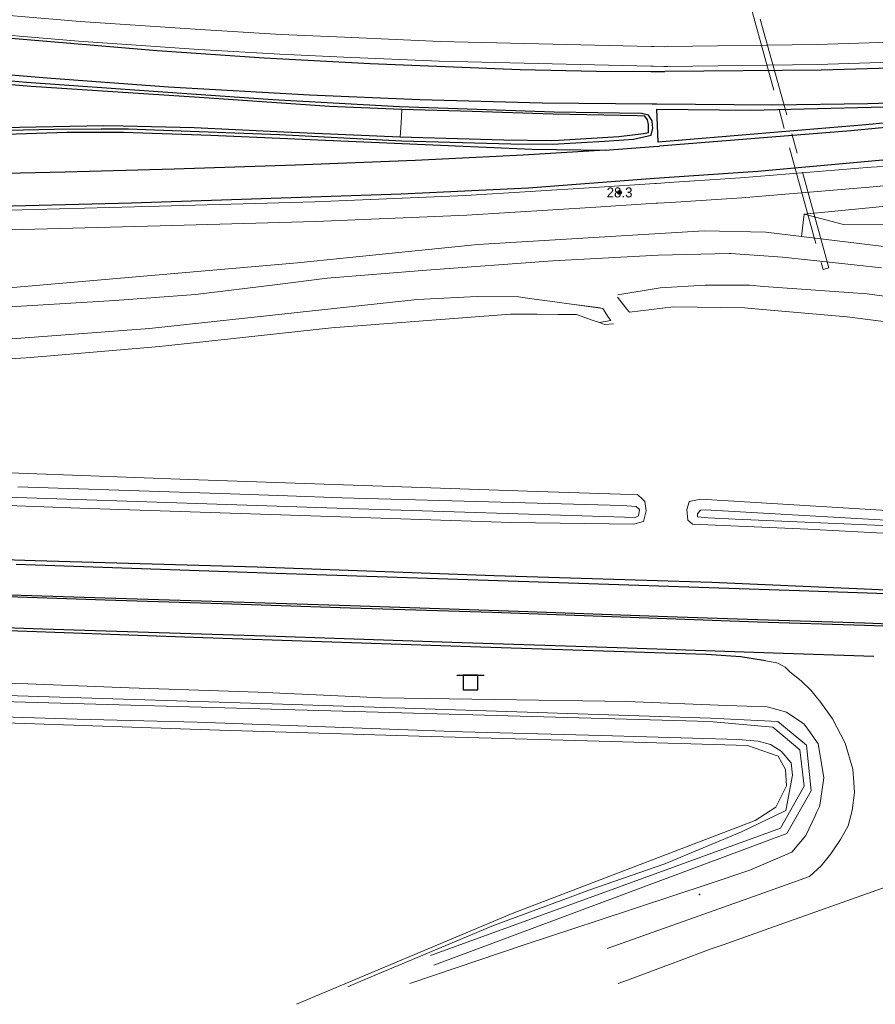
# Model space of a CAD drawing. Header units: metres. Extents: x 169249 to 194689, y 406250 to 412203.
# Tile 85 of 256: x 172910 to 172996, y 406381 to 406480. Entities that reach past the tile are written whole.
import ezdxf
from ezdxf.enums import TextEntityAlignment as Align

# ---------------------------------------------------------------- set-up
doc = ezdxf.new("R2010")
doc.units = ezdxf.units.M
doc.linetypes.add('BGT_NLCS_N264$0$AM-AS', pattern=[16, 10, -2, 2, -2])
doc.layers.get('0').update_dxf_attribs({"linetype": 'CONTINUOUS'})
for name, color, linetype, lineweight in [('BGT_NLCS_N264$0$B-WE-AM-AS_KUNSTWERK_DUIKER-GV', 252, 'BGT_NLCS_N264$0$AM-AS', 18), ('BGT_NLCS_N264$0$B-WE-GW-TALUD_TEEN-G', 252, 'CONTINUOUS', 18), ('BGT_NLCS_N264$0$B-WE-GW-WATERGANG_INSTEEK-G', 252, 'CONTINUOUS', 18), ('BGT_NLCS_N264$0$B-WE-GW-WATERGANG_SLOOT_BODEM-G', 252, 'CONTINUOUS', 18), ('BGT_NLCS_N264$0$B-WE-GW-WATERGANG_WATERLIJN-G', 252, 'CONTINUOUS', 18), ('BGT_NLCS_N264$0$B-WE-IE-TERREINAFSCHEIDING_KUNSTMATIG_HEKWERK-G', 252, 'BGT_NLCS_N264$0$IE-TERREINAFSCHEIDING-KUNSTMATIG', 18), ('BGT_NLCS_N264$0$B-WE-KW-KUNSTWERK_DUIKER-G', 252, 'CONTINUOUS', 18), ('BGT_NLCS_N264$0$B-WE-OG-TOPOGRAFIE_WATER-GV', 252, 'CONTINUOUS', 18), ('BGT_NLCS_N264$0$B-WE-OG-TOPOGRAFIE_WEG_BERM-GV', 252, 'CONTINUOUS', 18), ('BGT_NLCS_N264$0$B-WE-OG-TOPOGRAFIE_WEG_VERHARD-G', 252, 'CONTINUOUS', 18), ('BGT_NLCS_N264$0$B-WE-VW-VERKEERSTEKEN_BORD-S', 252, 'CONTINUOUS', 25), ('X-XX-AL-REFERENTIE-G', 7, 'CONTINUOUS', 18)]:
    doc.layers.add(name, color=color, linetype=linetype, lineweight=lineweight)
for name, color, linetype in [('BGT_NLCS_N264$0$B-WE-IE-MEUBILAIR_WEGMEUBILAIR-S', 252, 'CONTINUOUS'), ('BGT_NLCS_N264$0$B-WE-OG-TOPOGRAFIE_WEG_RIJWEG-G', 252, 'CONTINUOUS'), ('BGT_NLCS_N264$0$B-WE-OG-TOPOGRAFIE_WEG_VERKEERSEILAND-GV', 252, 'CONTINUOUS'), ('BGT_NLCS_N264$0$B-WE-VW-MARKERING-G', 252, 'CONTINUOUS'), ('BGT_NLCS_N264$0$Label_Puntobject', 252, 'CONTINUOUS')]:
    doc.layers.add(name, color=color, linetype=linetype)
doc.styles.add('BGT_NLCS_N264$0$STANDARD', font='txt')
doc.linetypes.add('BGT_NLCS_N264$0$IE-TERREINAFSCHEIDING-KUNSTMATIG', pattern='A,4,[82,NLCS.SHX,S=0.75,R=90,X=0,Y=0],4,-2', length=10)

# ---------------------------------------------------------------- blocks, each defined once
blk = doc.blocks.new('BGT_NLCS_N264$0$SVW-VERKEERSTEKEN_BORD_ANWB-SO')
blk.add_line((-1.375, 0), (1.375, 0))
at = {"flags": 128}
blk.add_lwpolyline([(-0.75, 0), (-0.75, -1.5), (0.75, -1.5), (0.75, 0)], close=True, dxfattribs=at)
blk = doc.blocks.new('BGT_NLCS_N264$0$SIE-WEG_PAAL_ALGEMEEN_TYPE_02-SO')
at = {"ltscale": 0.5}
h = blk.add_hatch(color=256, dxfattribs=at)
h.paths.add_polyline_path([(0, 0), (0.1875, 0, 0.4142136), (0, 0.1875)])
h.paths.add_polyline_path([(0, -0.1875), (0, 0), (-0.1875, 0, 0.4142136)])
for p, q in [((-0.1875, 0), (0.1875, 0)), ((0, -0.1875), (0, 0.1875))]:
    blk.add_line(p, q, dxfattribs=at)
blk.add_circle((0, 0), 0.1875, dxfattribs=at)
blk = doc.blocks.new('BGT_NLCS_N264')
at = {"layer": 'BGT_NLCS_N264$0$B-WE-AM-AS_KUNSTWERK_DUIKER-GV'}
blk.add_polyline3d([(172984.157, 406483.011, 15.764), (172983.578, 406482.852, 15.764), (172991.212, 406455.158, 15.958), (172991.791, 406455.318, 15.958), (172984.157, 406483.011, 15.764)], dxfattribs=at)
at = {"layer": 'BGT_NLCS_N264$0$B-WE-GW-TALUD_TEEN-G'}
blk.add_polyline3d([(173018.117, 406460.644, 17.855), (173008.227, 406459.787, 17.828), (172993.26, 406459.707, 18.065), (172989.314, 406460.736, 18.17)], dxfattribs=at)
at = {"layer": 'BGT_NLCS_N264$0$B-WE-GW-WATERGANG_INSTEEK-G'}
for points in [[(172968.667, 406449.815, 17.382), (172967.945, 406450.068, 17.391), (172966.372, 406450.621, 17.41), (172964.506, 406450.634, 17.381), (172962.398, 406450.65, 17.347), (172961.452, 406450.656, 17.332), (172959.707, 406450.669, 17.305), (172941.693, 406449.29, 17.402), (172931.487, 406448.172, 17.382), (172924.362, 406447.391, 17.368), (172914.126, 406446.545, 17.352), (172913.786, 406446.517, 17.351), (172910.91, 406446.279, 17.347), (172898.653, 406445.521, 17.511)], [(172989.031, 406458.47, 18.099), (172998.164, 406457.375, 17.834)], [(173004.084, 406449.055, 17.729), (172993.636, 406450.382, 17.788), (172983.967, 406451.241, 17.722), (172983.295, 406451.301, 17.717), (172976.122, 406451.397, 17.544), (172971.708, 406450.862, 17.293)], [(172970.082, 406449.676, 17.299), (172969.195, 406449.629, 17.376), (172968.667, 406449.815, 17.382)], [(172900.229, 406435.02, 17.193), (172927.293, 406434.024, 17.209), (172961.438, 406432.831, 17.312), (172970.779, 406432.525, 17.566), (172972.513, 406432.518, 17.52), (172973.013, 406432.034, 17.544), (172973.249, 406431.806, 17.555), (172973.38, 406430.871, 17.555), (172973.128, 406429.782, 17.539), (172972.734, 406429.675, 17.533), (172972.116, 406429.507, 17.523), (172959.79, 406429.678, 17.388), (172916.335, 406431.114, 17.212), (172885.458, 406432.273, 17.172)], [(172977.477, 406431.001, 17.538), (172977.716, 406431.783, 17.558), (172977.722, 406431.784, 17.558), (172978.901, 406432.051, 17.552), (173002.582, 406430.581, 17.604), (173005.183, 406430.284, 17.588), (173006.644, 406430.117, 17.579), (173007.385, 406430.032, 17.575), (173009.574, 406429.372, 17.569), (173009.603, 406428.939, 17.563), (173008.81, 406428.527, 17.563), (173006.988, 406428.546, 17.567), (172996.602, 406428.652, 17.593), (172989.682, 406429.007, 17.534), (172978.05, 406429.501, 17.536), (172978.009, 406429.538, 17.536), (172977.588, 406429.92, 17.536), (172977.477, 406431.001, 17.538)], [(172901.119, 406413.697, 17.154), (172911.072, 406413.447, 17.132), (172921.279, 406413.048, 17.09), (172934.286, 406412.59, 17.093), (172946.726, 406412.039, 17.097), (172958.096, 406411.879, 17.109), (172971.434, 406411.653, 17.096), (172981.485, 406411.244, 17.187), (172985.559, 406411.118, 17.225), (172987.506, 406410.598, 17.23), (172989.068, 406409.541, 17.24), (172989.295, 406409.388, 17.241), (172989.925, 406408.501, 17.243), (172990.532, 406407.648, 17.245), (172990.705, 406407.405, 17.246), (172990.797, 406406.837, 17.234), (172991.263, 406403.971, 17.175), (172990.895, 406401.422, 17.171), (172990.845, 406401.075, 17.17), (172990.557, 406400.476, 17.164), (172990.404, 406400.158, 17.161), (172989.455, 406398.18, 17.142), (172988.046, 406396.498, 17.14), (172983.818, 406394.667, 17.174), (172979.815, 406393.321, 17.167), (172968.528, 406389.596, 17.072), (172961.202, 406387.178, 17.01), (172949.567, 406383.271, 17.07)], [(172943.311, 406382.928, 17.16), (172944.645, 406383.488, 17.135), (172958.013, 406389.101, 16.888), (172965.708, 406391.973, 16.881), (172967.59, 406392.675, 16.879), (172975.264, 406395.325, 16.943), (172982.986, 406398.533, 17.151), (172987.328, 406400.629, 17.11), (172987.457, 406400.691, 17.109), (172987.485, 406400.839, 17.115), (172988.122, 406404.24, 17.259), (172987.989, 406405.485, 17.264), (172987.954, 406405.527, 17.264), (172986.985, 406406.669, 17.266), (172985.916, 406407.336, 17.288), (172984.666, 406407.67, 17.291), (172982.641, 406407.846, 17.267), (172968.841, 406408.229, 17.154), (172954.866, 406408.615, 17.055), (172940.179, 406409.154, 17.116), (172928.155, 406409.592, 17.16), (172916.054, 406409.893, 17.126), (172899.912, 406410.386, 17.121)]]:
    blk.add_polyline3d(points, dxfattribs=at)
at = {"layer": 'BGT_NLCS_N264$0$B-WE-GW-WATERGANG_SLOOT_BODEM-G'}
for points in [[(172972.257, 406430.182, 17.028), (172942.2, 406431.133, 16.983), (172901.891, 406432.462, 16.848)], [(172910.071, 406433.277, 16.623), (172931.468, 406432.559, 16.627), (172937.241, 406432.365, 16.628), (172942.724, 406432.181, 16.629), (172953.828, 406431.869, 16.786), (172970.976, 406431.387, 17.028), (172972.386, 406431.308, 17.028), (172972.722, 406430.992, 17.028), (172972.599, 406430.356, 17.028), (172972.257, 406430.182, 17.028)], [(173004.032, 406429.559, 17.286), (173004.174, 406429.542, 17.287), (173005.812, 406429.35, 17.305), (173006.996, 406429.212, 17.317), (173007.172, 406429.191, 17.319), (173006.977, 406428.999, 17.314), (173006.624, 406428.974, 17.306), (173006.56, 406428.97, 17.304), (172982.334, 406430.021, 17.243), (172979.634, 406430.139, 17.159), (172978.563, 406430.261, 17.159), (172978.541, 406430.534, 17.159), (172978.538, 406430.57, 17.159), (172978.868, 406430.921, 17.161), (172979.331, 406430.966, 17.163), (172999.883, 406429.795, 17.265), (173004.032, 406429.559, 17.286)], [(172951.669, 406386.097, 16.645), (172965.14, 406390.996, 16.575), (172986.919, 406398.916, 16.463), (172989.292, 406403.132, 16.615), (172988.866, 406406.807, 16.571), (172986.134, 406409.061, 16.53), (172979.757, 406409.632, 16.469), (172935.629, 406410.902, 16.386), (172868.345, 406412.797, 16.593), (172868.227, 406412.8, 16.593), (172868.299, 406413.406, 16.566), (172868.313, 406413.526, 16.561), (172935.715, 406411.415, 16.473), (172979.845, 406409.997, 16.4), (172986.635, 406409.657, 16.57), (172989.521, 406407.264, 16.58), (172990.004, 406402.67, 16.553), (172987.563, 406398.376, 16.558), (172951.993, 406385.11, 16.684)]]:
    blk.add_polyline3d(points, dxfattribs=at)
at = {"layer": 'BGT_NLCS_N264$0$B-WE-GW-WATERGANG_WATERLIJN-G'}
blk.add_line((172968.773, 406451.297, 15.906), (172966.118, 406451.636, 15.932), dxfattribs=at)
for points in [[(172895.61, 406450.988, 16.213), (172910.414, 406451.475, 16.221), (172919.853, 406452.051, 16.221), (172927.989, 406452.651, 16.23), (172935.956, 406453.626, 16.205), (172941.235, 406454.296, 16.217), (172951.244, 406455.109, 16.23), (172963.972, 406456.041, 16.205), (172974.586, 406456.59, 16.188), (172981.728, 406456.778, 16.179), (172981.91, 406456.783, 16.179), (172987.126, 406456.405, 16.108), (172994.638, 406455.583, 16.121), (172997.092, 406455.315, 16.125)], [(173009.244, 406450.863, 16.196), (172995.638, 406452.697, 16.192), (172985.242, 406453.465, 16.192), (172983.806, 406453.571, 16.192), (172983.567, 406453.572, 16.192), (172979.333, 406453.59, 16.192), (172974.804, 406453.323, 16.192), (172970.541, 406452.621, 15.919)], [(172966.118, 406451.636, 15.932), (172965.365, 406451.732, 15.94), (172964.195, 406451.894, 15.961), (172961.857, 406452.219, 16.004), (172960.506, 406452.406, 16.028), (172956.348, 406452.437, 16.053), (172950.295, 406452.155, 16.087), (172923.352, 406449.234, 16.087), (172904.988, 406447.841, 16.087)]]:
    blk.add_polyline3d(points, dxfattribs=at)
at = {"layer": 'BGT_NLCS_N264$0$B-WE-IE-MEUBILAIR_WEGMEUBILAIR-S'}
blk.add_point((172978.737, 406392.215, 18.07), dxfattribs=at)
at = {"layer": 'BGT_NLCS_N264$0$B-WE-IE-TERREINAFSCHEIDING_KUNSTMATIG_HEKWERK-G'}
blk.add_polyline3d([(172792.043, 406406.217, 17.322), (172789.723, 406413.476, 17.2), (172803.283, 406413.18, 17.24), (172823.416, 406412.375, 17.284), (172830.345, 406412.16, 17.317), (172832.338, 406410.412, 17.33), (172840.555, 406410.222, 17.318), (172859.65, 406409.944, 17.272), (172868.077, 406409.925, 17.278), (172875.189, 406410.256, 17.247), (172888.755, 406409.893, 17.241), (172908.811, 406409.528, 17.244), (172930.407, 406408.783, 17.221), (172950.527, 406408.156, 17.176), (172969.86, 406407.65, 17.173), (172983.585, 406407.231, 17.309), (172986.685, 406406.164, 17.344), (172987.404, 406404.815, 17.354), (172987.521, 406403.178, 17.351), (172986.453, 406401.012, 17.313), (172984.369, 406399.685, 17.285), (172959.897, 406390.307, 17.032), (172938.141, 406381.17, 17.213)], dxfattribs=at)
at = {"layer": 'BGT_NLCS_N264$0$B-WE-KW-KUNSTWERK_DUIKER-G'}
blk.add_line((172969.813, 406450.009, 17.291), (172969.592, 406450.34, 16.877), dxfattribs=at)
at = {"layer": 'BGT_NLCS_N264$0$B-WE-OG-TOPOGRAFIE_WATER-GV'}
for p, q in [((172969.008, 406451.219, 15.781), (172966.118, 406451.636, 6.315)), ((172968.667, 406449.815, 5.973), (172969.813, 406450.009, 17.291))]:
    blk.add_line(p, q, dxfattribs=at)
for points in [[(172989.031, 406458.47, 18.099), (172985.423, 406458.919, 18.098), (172979.236, 406459.063, 18.08), (172956.414, 406457.663, 18.113), (172947.458, 406456.764, 18.07), (172938.264, 406455.842, 18.026), (172904.491, 406452.915, 17.87)], [(172970.5, 406452.366, 15.738), (172971.328, 406451.311, 17.131), (172971.408, 406451.208, 17.267), (172971.708, 406450.862, 17.293)], [(172969.813, 406450.009, 17.291), (172969.592, 406450.34, 16.877), (172969.008, 406451.219, 15.781)]]:
    blk.add_polyline3d(points, dxfattribs=at)
at = {"layer": 'BGT_NLCS_N264$0$B-WE-OG-TOPOGRAFIE_WEG_BERM-GV'}
blk.add_line((172989.031, 406458.47, 18.099), (172989.314, 406460.736, 18.17), dxfattribs=at)
for points in [[(172903.679, 406481.205, 17.725), (172916.356, 406480.146, 17.767), (172928.452, 406479.318, 17.758), (172936.577, 406478.826, 17.795), (172942.999, 406478.554, 17.846), (172952.61, 406478.135, 17.872), (172973.897, 406477.627, 17.907), (172974.152, 406477.621, 17.908), (172975.177, 406477.596, 17.909), (172975.528, 406477.601, 17.909), (172990.609, 406477.805, 17.889), (173004.251, 406478.241, 17.957), (173018.441, 406479.069, 18.01), (173027.047, 406479.776, 18.102), (173030.967, 406480.099, 18.144), (173034.559, 406480.394, 18.182), (173057.267, 406482.8, 18.179), (173069.448, 406484.53, 18.158), (173078.468, 406485.81, 18.143), (173096.449, 406488.822, 18.182), (173121.03, 406492.933, 18.2), (173143.35, 406496.796, 18.212), (173167.906, 406500.952, 18.219)], [(172903.496, 406479.214, 17.725), (172916.204, 406478.152, 17.767), (172928.323, 406477.322, 17.758), (172936.474, 406476.828, 17.795), (172942.913, 406476.555, 17.846), (172952.543, 406476.136, 17.872), (172973.85, 406475.627, 17.907), (172974.104, 406475.621, 17.908), (172975.166, 406475.596, 17.909), (172975.555, 406475.601, 17.909), (172990.654, 406475.805, 17.889), (173004.341, 406476.243, 17.957), (173018.581, 406477.074, 18.01), (173027.211, 406477.783, 18.102), (173031.131, 406478.105, 18.144), (173034.746, 406478.403, 18.182), (173057.513, 406480.815, 18.179), (173069.729, 406482.549, 18.158), (173078.774, 406483.834, 18.143), (173096.779, 406486.85, 18.182), (173121.366, 406490.961, 18.2), (173143.687, 406494.825, 18.212), (173168.239, 406498.98, 18.219)], [(173169.52, 406491.413, 18.199), (173145.561, 406487.345, 18.182), (173127.366, 406484.142, 18.126), (173103.708, 406480.059, 18.122), (173084.786, 406476.901, 18.185), (173070.852, 406474.636, 18.185), (173067.81, 406474.142, 18.185), (173055.139, 406472.233, 18.173), (173040.986, 406470.387, 18.141), (173027.264, 406468.597, 18.109), (173013.72, 406467.159, 18.194), (172997.261, 406465.548, 18.266), (172996.062, 406465.478, 18.172), (172982.884, 406464.389, 18.116), (172975.69, 406463.915, 18.107), (172974.425, 406463.831, 18.106), (172974.245, 406463.82, 18.106), (172968.176, 406463.42, 18.098), (172955.208, 406462.616, 18.086), (172939.996, 406461.986, 18.055), (172924.354, 406461.555, 18.037), (172909.231, 406461.139, 17.993)], [(173169.855, 406489.441, 18.199), (173145.902, 406485.375, 18.182), (173127.71, 406482.171, 18.126), (173104.043, 406478.087, 18.122), (173085.111, 406474.927, 18.185), (173071.173, 406472.662, 18.185), (173068.12, 406472.166, 18.185), (173055.417, 406470.253, 18.173), (173041.245, 406468.404, 18.141), (173027.499, 406466.61, 18.109), (173013.92, 406465.169, 18.194), (172996.239, 406463.486, 18.172), (172983.032, 406462.394, 18.116), (172975.821, 406461.919, 18.107), (172974.556, 406461.836, 18.106), (172974.376, 406461.824, 18.106), (172968.304, 406461.424, 18.098), (172955.311, 406460.619, 18.086), (172940.065, 406459.988, 18.055), (172924.409, 406459.555, 18.037), (172909.274, 406459.14, 17.993)], [(172948.6, 406468.512, 18.191), (172948.714, 406469.901, 18.206), (172948.772, 406471.267, 18.151)], [(172989.314, 406460.736, 18.17), (173009.245, 406462.676, 18.206), (173013.613, 406462.974, 18.204)]]:
    blk.add_polyline3d(points, dxfattribs=at)
at = {"layer": 'BGT_NLCS_N264$0$B-WE-OG-TOPOGRAFIE_WEG_RIJWEG-G'}
for points in [[(172790.157, 406430.105, 17.497), (172793.2, 406429.935, 17.529), (172798.766, 406429.624, 17.588), (172819.172, 406428.917, 17.619), (172841.86, 406428.237, 17.636), (172863.501, 406427.511, 17.674), (172885.568, 406426.706, 17.602), (172911.835, 406425.85, 17.598), (172934.177, 406425.217, 17.645), (172958.077, 406424.345, 17.672), (172979.989, 406423.67, 17.668), (173003.785, 406422.631, 17.636), (173013.048, 406422.514, 17.689)], [(172985.408, 406415.754, 17.453), (172983.949, 406416.001, 17.54), (172982.93, 406416.174, 17.601), (172979.438, 406416.406, 17.599), (172956.687, 406417.134, 17.709), (172928.731, 406418.075, 17.624), (172897.962, 406419.167, 17.563), (172868.662, 406420.033, 17.547)]]:
    blk.add_polyline3d(points, dxfattribs=at)
at = {"layer": 'BGT_NLCS_N264$0$B-WE-OG-TOPOGRAFIE_WEG_VERHARD-G'}
for points in [[(172969.446, 406386.778, 17.48), (172985.221, 406392.402, 17.492), (172989.837, 406394.048, 17.495), (172991.026, 406395.103, 17.413), (172991.99, 406396.316, 17.417), (172992.954, 406397.773, 17.417), (172993.719, 406399.141, 17.413), (172994.133, 406400.69, 17.397), (172994.38, 406402.49, 17.403), (172994.308, 406403.496, 17.406), (172994.21, 406404.86, 17.41), (172993.423, 406407.467, 17.403), (172992.161, 406409.909, 17.462), (172990.992, 406411.57, 17.462), (172989.965, 406412.81, 17.497), (172988.998, 406413.735, 17.511), (172987.845, 406414.646, 17.507), (172987.43, 406415.068, 17.523), (172987.38, 406415.119, 17.525), (172986.656, 406415.537, 17.518), (172986.374, 406415.586, 17.503), (172985.408, 406415.754, 17.453)], [(173015.183, 406398.16, 17.594), (173015.171, 406398.157, 17.594), (173009.665, 406396.98, 17.54), (173008.777, 406396.697, 17.539), (173004.521, 406395.339, 17.532), (173001.663, 406394.428, 17.528), (172999.285, 406393.588, 17.525), (172985.738, 406388.803, 17.511), (172981.128, 406387.175, 17.506), (172979.923, 406386.749, 17.504), (172979.654, 406386.654, 17.504), (172976.792, 406385.586, 17.498), (172971.513, 406383.616, 17.488), (172970.571, 406383.264, 17.486)]]:
    blk.add_polyline3d(points, dxfattribs=at)
at = {"layer": 'BGT_NLCS_N264$0$B-WE-OG-TOPOGRAFIE_WEG_VERKEERSEILAND-GV'}
for points in [[(172909.1, 406469.188, 17.838), (172913.722, 406469.305, 17.837), (172918.459, 406469.323, 17.84), (172921.224, 406469.337, 17.843), (172923.845, 406469.234, 17.894), (172936.443, 406468.761, 17.968), (172948.762, 406468.114, 18.013), (172959.758, 406467.816, 18.018), (172963.932, 406467.793, 18.025), (172964.542, 406467.822, 18.003), (172969.192, 406468.098, 18.003), (172972.09, 406468.27, 18.003), (172973.894, 406468.69, 18.005), (172974.058, 406469.389, 18.003), (172974.028, 406469.665, 18.004), (172973.974, 406470.147, 18.004), (172973.628, 406470.704, 18.005), (172972.897, 406470.881, 17.985), (172964.114, 406471.016, 17.922), (172948.532, 406471.552, 17.937), (172935.782, 406472.229, 17.843), (172924.2, 406473.035, 17.803), (172910.957, 406473.983, 17.821), (172897.793, 406475.119, 17.771)], [(172948.772, 406471.267, 18.151), (172941.476, 406471.562, 18.113), (172928.377, 406472.472, 18.045), (172911.433, 406473.574, 17.923), (172899.103, 406474.618, 17.921), (172887.689, 406475.649, 17.919), (172882.206, 406476.028, 17.908), (172881.472, 406476.079, 17.906), (172877.786, 406476.204, 17.912), (172869.272, 406476.665, 17.913), (172868.501, 406476.703, 17.912)], [(172948.6, 406468.512, 18.191), (172953.199, 406468.378, 18.19), (172959.048, 406468.209, 18.188), (172963.838, 406468.143, 18.156), (172964.574, 406468.196, 18.183), (172970.617, 406468.551, 18.17), (172973.125, 406468.847, 18.149), (172973.603, 406468.959, 18.17), (172973.603, 406469.776, 18.189), (172973.531, 406470.238, 18.188), (172973.234, 406470.586, 18.188), (172972.511, 406470.631, 18.183), (172964.017, 406470.802, 18.19), (172955.867, 406471.074, 18.168), (172948.772, 406471.267, 18.151)], [(172867.621, 406469.324, 17.844), (172871.378, 406469.249, 17.85), (172875.628, 406469.125, 17.867), (172881.014, 406469.16, 17.905), (172881.513, 406469.157, 17.907), (172890.082, 406469.109, 17.932), (172900.359, 406469.3, 17.948), (172910.246, 406469.502, 17.954), (172918.697, 406469.659, 18.012), (172920.683, 406469.626, 18.048), (172927.854, 406469.458, 18.081), (172936.891, 406469.035, 18.144), (172948.6, 406468.512, 18.191)]]:
    blk.add_polyline3d(points, dxfattribs=at)
at = {"layer": 'BGT_NLCS_N264$0$B-WE-VW-MARKERING-G', "linetype": 'Continuous'}
for points in [[(173463.992, 406549.012, 18.549), (173365.381, 406532.149, 18.453), (173274.494, 406516.666, 18.36), (173266.861, 406515.357, 18.335), (173239.143, 406510.603, 18.244), (173168.32, 406498.502, 18.21), (173094.273, 406485.899, 18.219), (173076.415, 406482.96, 18.192), (173069.811, 406481.969, 18.188), (173061.748, 406480.759, 18.182), (173046.573, 406478.735, 18.181), (173027.771, 406476.884, 18.049), (173016.95, 406476.118, 18.045), (173010.717, 406475.812, 18.028), (172991.022, 406475.23, 18.025), (172975.276, 406475.094, 17.972)], [(172906.851, 406461.508, 18.027), (172921.532, 406461.874, 18.068), (172948.708, 406462.771, 18.144), (172961.518, 406463.386, 18.147), (172974.227, 406464.346, 18.144), (172984.626, 406465.054, 18.162), (173005.031, 406466.91, 18.188), (173020.643, 406468.71, 18.163), (173038.517, 406470.897, 18.245), (173056.73, 406473.226, 18.261), (173070.755, 406475.321, 18.255), (173074.914, 406475.942, 18.253), (173104.685, 406480.77, 18.15), (173169.444, 406491.862, 18.193)], [(172909.917, 406425.477, 17.683), (172936.119, 406424.574, 17.728), (172962.524, 406423.696, 17.764), (172988.79, 406422.823, 17.712), (173006.384, 406422.222, 17.691)], [(172996.309, 406416.183, 17.764), (172986.2, 406416.523, 17.666), (172971.489, 406417.024, 17.752), (172953.79, 406417.613, 17.765), (172936.073, 406418.2, 17.725), (172912.562, 406418.959, 17.705), (172891.793, 406419.685, 17.672), (172871.42, 406420.361, 17.694), (172853.712, 406420.958, 17.657), (172831.921, 406421.694, 17.691), (172812.521, 406422.344, 17.711), (172794.842, 406422.989, 17.697)], [(172984.587, 406419.918, 17.77), (172995.369, 406419.569, 17.775), (173007.134, 406419.127, 17.769)], [(173007.127, 406418.897, 17.769), (172995.36, 406419.319, 17.767), (172984.595, 406419.653, 17.764)]]:
    blk.add_polyline3d(points, dxfattribs=at)
at = {"layer": 'BGT_NLCS_N264$0$B-WE-VW-MARKERING-G'}
for points in [[(172897.857, 406479.421, 17.784), (172924.116, 406477.218, 17.836), (172934.898, 406476.491, 17.891), (172945.58, 406475.9, 17.893), (172960.684, 406475.289, 17.891), (172968.379, 406475.121, 17.905), (172973.867, 406475.1, 17.958), (172975.276, 406475.094, 17.972)], [(172891.153, 406476.267, 17.786), (172913.432, 406474.423, 17.83), (172925.263, 406473.558, 17.868), (172939.474, 406472.741, 17.914), (172950.589, 406472.268, 17.916), (172962.9, 406471.957, 17.932), (172973.976, 406471.842, 18.01), (172974.464, 406471.837, 18.013)], [(172974.464, 406471.837, 18.013), (172986.148, 406471.741, 18.071), (172995.72, 406471.891, 18.119), (173001.165, 406472.051, 18.115), (173007.319, 406472.339, 18.146), (173015.535, 406472.866, 18.16), (173030.648, 406474.1, 18.137), (173047.297, 406475.909, 18.235)], [(172974.468, 406471.319, 17.999), (172983.93, 406471.22, 18.028), (173002.764, 406471.659, 18.074), (173014.274, 406472.381, 18.106), (173028.687, 406473.547, 18.143), (173046.797, 406475.298, 18.228), (173029.783, 406473.169, 18.1), (173015.914, 406471.723, 18.125), (172995.511, 406469.715, 18.092), (172974.603, 406467.99, 18.031), (172974.536, 406469.654, 18.015), (172974.468, 406471.319, 17.999)], [(173047.221, 406474.874, 18.233), (173032.162, 406473.057, 18.144), (173019.046, 406471.577, 18.13), (173007.296, 406470.386, 18.13), (172994.009, 406469.138, 18.079), (172974.738, 406467.577, 18.032)], [(172882.009, 406468.48, 17.762), (172907.818, 406468.769, 17.829), (172915.063, 406468.981, 17.871), (172920.733, 406468.99, 17.899), (172929.512, 406468.701, 17.972), (172961.908, 406467.285, 18.002), (172969.249, 406467.169, 18.033)], [(172969.249, 406467.169, 18.033), (172960.975, 406466.658, 18.073), (172950.101, 406466.125, 18.077), (172938.043, 406465.674, 18.065), (172925.815, 406465.257, 18.013), (172914.847, 406464.962, 17.988), (172902.79, 406464.71, 17.917), (172891.953, 406464.5, 17.885), (172889.428, 406464.548, 17.886), (172886.963, 406464.815, 17.855), (172881.237, 406466.43, 17.793), (172875.03, 406468.416, 17.707)], [(172969.249, 406467.169, 18.033), (172974.12, 406467.531, 18.032), (172974.738, 406467.577, 18.032)], [(172984.595, 406419.653, 17.764), (172975.473, 406419.993, 17.748), (172957.876, 406420.607, 17.811), (172943.567, 406421.059, 17.75), (172930.646, 406421.492, 17.735), (172918.891, 406421.878, 17.712), (172907.111, 406422.264, 17.703), (172880.418, 406423.164, 17.724), (172869.298, 406423.522, 17.757)], [(172869.335, 406423.743, 17.751), (172880.138, 406423.407, 17.742), (172907.207, 406422.485, 17.71), (172918.876, 406422.088, 17.726), (172930.739, 406421.723, 17.741), (172943.569, 406421.33, 17.774), (172953.583, 406420.978, 17.793), (172961.472, 406420.716, 17.884), (172975.543, 406420.229, 17.726), (172984.587, 406419.918, 17.77)]]:
    blk.add_polyline3d(points, dxfattribs=at)
at = {"layer": 'BGT_NLCS_N264$0$B-WE-IE-MEUBILAIR_WEGMEUBILAIR-S', "color": 7}
blk.add_blockref('BGT_NLCS_N264$0$SIE-WEG_PAAL_ALGEMEEN_TYPE_02-SO', (172970.701, 406462.92, 18.326), dxfattribs=at)
at = {"layer": 'BGT_NLCS_N264$0$B-WE-VW-VERKEERSTEKEN_BORD-S', "color": 7}
blk.add_blockref('BGT_NLCS_N264$0$SVW-VERKEERSTEKEN_BORD_ANWB-SO', (172955.684, 406414.32, 17.394), dxfattribs=at)
at = {"layer": 'BGT_NLCS_N264$0$Label_Puntobject', "lineweight": 18, "style": 'BGT_NLCS_N264$0$STANDARD'}
blk.add_text('28.3', height=1, dxfattribs=at).set_placement((172970.701, 406462.92, 18.326), align=Align.MIDDLE)

msp = doc.modelspace()

# ---------------------------------------------------------------- block references
at = {"layer": 'X-XX-AL-REFERENTIE-G'}
msp.add_blockref('BGT_NLCS_N264', (0, 0), dxfattribs=at)

doc.saveas('drawing.dxf')
